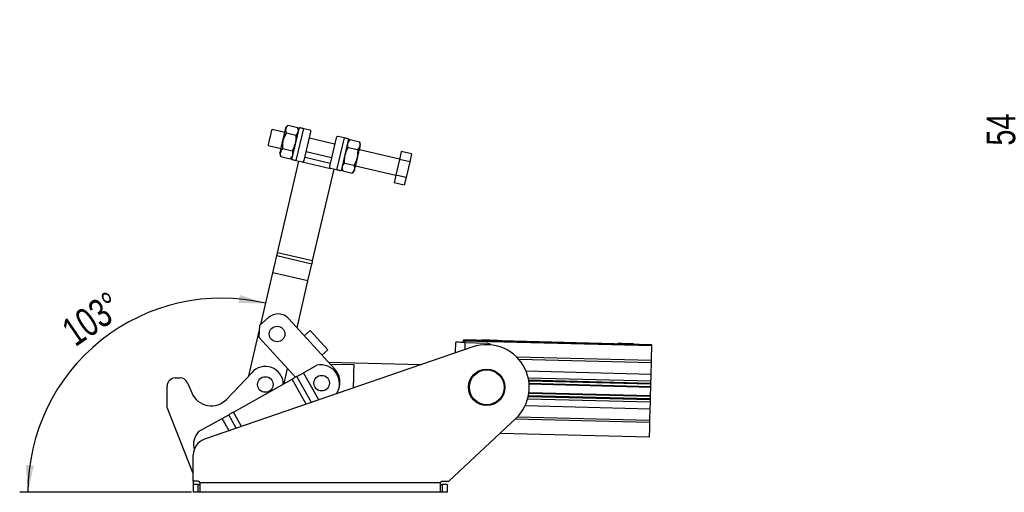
# Model space of a CAD drawing. Extents: x 64 to 763, y 53 to 567.
# Tile 2 of 9: x 64 to 304, y 387 to 502. Entities that reach past the tile are written whole.
import ezdxf

# ---------------------------------------------------------------- set-up
doc = ezdxf.new("R2010")
doc.units = 0
doc.header["$LTSCALE"] = 2
doc.layers.get('0').update_dxf_attribs({"linetype": 'CONTINUOUS'})
doc.layers.add('FORMATO', color=179, linetype='CONTINUOUS')
doc.styles.add('SLDTEXTSTYLE0', font='TXT', dxfattribs={"width": 0.75})
doc.dimstyles.new('SLDDIMSTYLE0', dxfattribs={"dimtxt": 7, "dimasz": 6.604, "dimexe": 0, "dimexo": 0.0625, "dimgap": 1.75, "dimtad": 1, "dimdec": 0, "dimrnd": 1e-09, "dimzin": 12, "dimtxsty": 'SLDTEXTSTYLE0', "dimsah": 1, "dimcen": 0.09, "dimazin": 3, "dimtfac": 1, "dimtdec": 0, "dimtofl": 0, "dimtmove": 0, "dimatfit": 3, "dimtolj": 1, "dimtzin": 12})
doc.dimstyles.new('SLDDIMSTYLE3', dxfattribs={"dimtxt": 7, "dimasz": 6.604, "dimexe": 0, "dimexo": 0.0625, "dimgap": 1.75, "dimtad": 1, "dimdec": 4, "dimlfac": 5, "dimzin": 12, "dimtxsty": 'SLDTEXTSTYLE0', "dimsah": 1, "dimcen": 0.09, "dimazin": 3, "dimtfac": 1, "dimtdec": 0, "dimtofl": 0, "dimtmove": 0, "dimatfit": 3, "dimtolj": 1, "dimtzin": 12})

# ---------------------------------------------------------------- blocks, each defined once
blk = doc.blocks.new('_D_1')
at = {"layer": 'FORMATO'}
for p, q in [((327.88, 502.16), (306.86, 502.16)), ((308.86, 502.16), (308.86, 447.95)), ((427.66, 447.95), (306.86, 447.95))]:
    blk.add_line(p, q, dxfattribs=at)
for points in [[(308.86, 502.16), (307.84, 495.55), (309.87, 495.55)], [(308.86, 447.95), (309.87, 454.56), (307.84, 454.56)]]:
    blk.add_solid(points, dxfattribs=at)
at = {"layer": 'FORMATO', "insert": (299.83, 471.44), "char_height": 7, "attachment_point": 1, "rotation": 90, "style": 'SLDTEXTSTYLE0'}
blk.add_mtext('54', dxfattribs=at)
blk = doc.blocks.new('_D_9')
at = {"layer": 'FORMATO'}
blk.add_line((105.6, 386.85), (63.58, 386.85), dxfattribs=at)
blk.add_arc((112.94, 386.85), 47.36, 76.8575, 180, dxfattribs=at)
for points in [[(123.71, 432.96), (117.35, 435.02), (117.03, 433.01)], [(65.58, 386.85), (67.05, 393.36), (65.03, 393.5)]]:
    blk.add_solid(points, dxfattribs=at)
at = {"layer": 'FORMATO', "insert": (73.2, 427.98), "char_height": 7, "attachment_point": 1, "rotation": 34.3293, "style": 'SLDTEXTSTYLE0'}
blk.add_mtext('103°', dxfattribs=at)

msp = doc.modelspace()

# ---------------------------------------------------------------- linework, layer by layer
at = {"color": 7, "linetype": 'CONTINUOUS'}
for p, q in [((129.194626, 476.428912), (128.621389, 475.817243)), ((129.194626, 476.428912), (131.494475, 475.891922)), ((128.348541, 474.648676), (125.232356, 475.37627)), ((128.748293, 474.517331), (131.048142, 473.980341)), ((130.100484, 468.078236), (131.919473, 475.868694)), ((131.171672, 467.828123), (132.990661, 475.618587)), ((131.737573, 475.089649), (131.494475, 475.891922)), ((132.990661, 475.618587), (134.451372, 475.277523)), ((133.112855, 467.785637), (134.749946, 474.79705)), ((140.540611, 471.801958), (134.386149, 473.238961)), ((140.90441, 473.360048), (139.267319, 466.348634)), ((142.845594, 473.317562), (141.026605, 465.527103)), ((142.845594, 473.317562), (141.384883, 473.658625)), ((143.916782, 473.067454), (142.097792, 465.27699)), ((144.30812, 472.900073), (143.734884, 472.288404)), ((144.30812, 472.900073), (146.607968, 472.363083)), ((146.851068, 471.56081), (146.607968, 472.363083)), ((124.322862, 471.481041), (127.439046, 470.753447)), ((127.166198, 469.584874), (127.409296, 468.782608)), ((127.855628, 470.694182), (130.155478, 470.157192)), ((139.756667, 468.444441), (133.602203, 469.881443)), ((143.861788, 470.988498), (146.161636, 470.451502)), ((156.394198, 468.100313), (146.578219, 470.392243)), ((156.832116, 469.975851), (156.385785, 468.064276)), ((159.325066, 469.393776), (156.832116, 469.975851)), ((159.325066, 469.393776), (158.878731, 467.482201)), ((126.588802, 445.297659), (131.814384, 467.678056)), ((127.409296, 468.782608), (129.709146, 468.245618)), ((129.709146, 468.245618), (130.282382, 468.85728)), ((131.171672, 467.828123), (132.632383, 467.487065)), ((142.969122, 467.165343), (145.268973, 466.628353)), ((156.385785, 468.064276), (155.493119, 464.241124)), ((158.878731, 467.482201), (156.385785, 468.064276)), ((158.878731, 467.482201), (157.986068, 463.659049)), ((135.158307, 443.29677), (140.383891, 465.67717)), ((141.026605, 465.527103), (139.565894, 465.868161)), ((142.279693, 466.056041), (142.522791, 465.253768)), ((142.522791, 465.253768), (144.822639, 464.716778)), ((144.822639, 464.716778), (145.395877, 465.328441)), ((145.668724, 466.497014), (155.484706, 464.205084)), ((155.493119, 464.241124), (155.046787, 462.32955)), ((157.539734, 461.747474), (155.046787, 462.32955)), ((157.986068, 463.659049), (155.493119, 464.241124)), ((157.986068, 463.659049), (157.539734, 461.747474)), ((135.158307, 443.29677), (126.588802, 445.297659)), ((125.448103, 440.412221), (126.4076, 444.521601)), ((134.977106, 442.520712), (126.4076, 444.521601)), ((122.503582, 427.801273), (125.447723, 440.410591)), ((134.01723, 438.409702), (125.447723, 440.410591)), ((134.01761, 438.411334), (125.448103, 440.412221)), ((134.01761, 438.411334), (134.977106, 442.520712)), ((131.352928, 426.998893), (134.01723, 438.409702)), ((124.287918, 429.422198), (122.185786, 427.51258)), ((140.642668, 416.772623), (129.373235, 429.178164)), ((119.582618, 415.291214), (122.121012, 426.162779)), ((122.185786, 427.51258), (122.050211, 424.687404)), ((134.531585, 426.32548), (133.12523, 425.047919)), ((134.531585, 426.32548), (138.83495, 421.58828)), ((122.050211, 424.687404), (130.933223, 414.908866)), ((170.084688, 420.843595), (170.150282, 423.455043)), ((172.05722, 423.707238), (172.061738, 423.887181)), ((218.04271, 422.552151), (172.05722, 423.707238)), ((218.04724, 422.732095), (172.061738, 423.887181)), ((172.066763, 424.087119), (218.052259, 422.932031)), ((174.323531, 422.29862), (108.700384, 399.77283)), ((138.83495, 421.58828), (137.428593, 420.310719)), ((172.449561, 423.397289), (177.774247, 423.26354)), ((178.613683, 422.890873), (178.685656, 422.815189)), ((218.04271, 422.552151), (218.04724, 422.732095)), ((217.939725, 418.452225), (185.566028, 419.265404)), ((217.939725, 418.452225), (217.954829, 419.053255)), ((128.167717, 413.357109), (129.021423, 417.013402)), ((132.927607, 416.027937), (136.197577, 417.862755)), ((161.645787, 417.946859), (139.060617, 418.514165)), ((139.403475, 418.136742), (145.205444, 417.991005)), ((187.299028, 416.464451), (217.870512, 415.696541)), ((217.870512, 415.696541), (217.939725, 418.452225)), ((101.599045, 414.741568), (102.757082, 414.741568)), ((114.177668, 409.574247), (120.266551, 416.01463)), ((115.823262, 406.430494), (130.145353, 414.466783)), ((131.319479, 415.125598), (132.92514, 416.026553)), ((187.840691, 414.770101), (217.828324, 414.016857)), ((217.815211, 413.494728), (217.828324, 414.016857)), ((99.599045, 407.541568), (99.599045, 412.741568)), ((104.600265, 413.517891), (105.60677, 411.128202)), ((188.068464, 413.271896), (217.790856, 412.525314)), ((217.737117, 410.385989), (217.790856, 412.525314)), ((217.794874, 412.685263), (217.810359, 413.301604)), ((187.712028, 409.64769), (217.699649, 408.894446)), ((217.737117, 410.385988), (188.01473, 411.132571)), ((217.699649, 408.894446), (217.712774, 409.416574)), ((217.717614, 409.609699), (217.7331, 410.226039)), ((105.997455, 391.445568), (99.599045, 407.541568)), ((187.085977, 407.982671), (217.657461, 407.214762)), ((217.588248, 404.459077), (217.657461, 407.214762)), ((107.286642, 401.6405), (113.041008, 404.86934)), ((113.043474, 404.870724), (114.649136, 405.771679)), ((168.426629, 389.545567), (184.804889, 404.867179)), ((185.214546, 405.272257), (217.588248, 404.459077)), ((217.573145, 403.858048), (217.588248, 404.459077)), ((180.966523, 401.276448), (217.485263, 400.359152)), ((105.999045, 389.545567), (105.999045, 395.989513)), ((107.199045, 389.545567), (105.999045, 389.545567)), ((105.999045, 389.545567), (105.999045, 388.745568)), ((105.999045, 388.745568), (105.999045, 386.845569)), ((107.199045, 388.745568), (105.999045, 388.745568)), ((107.199045, 386.845569), (107.199045, 388.745568)), ((107.199045, 388.745568), (107.599045, 388.745568)), ((166.399043, 389.145569), (107.599045, 389.145569)), ((107.599045, 389.145569), (107.599045, 386.845569)), ((166.399043, 386.845569), (166.399043, 389.145569)), ((166.399043, 388.745568), (166.799044, 388.745568)), ((166.799044, 389.545567), (168.426629, 389.545567)), ((166.799044, 388.745568), (166.799044, 386.845569)), ((167.999044, 388.745568), (166.799044, 388.745568)), ((167.999044, 388.745568), (167.999044, 386.845569)), ((107.199045, 386.845569), (105.999045, 386.845569)), ((107.599045, 386.845569), (107.199045, 386.845569)), ((166.399043, 386.845569), (107.599045, 386.845569)), ((166.799044, 386.845569), (166.399043, 386.845569)), ((167.999044, 386.845569), (166.799044, 386.845569))]:
    msp.add_line(p, q, dxfattribs=at)
at = {"color": 8, "linetype": 'CONTINUOUS'}
for p, q in [((132.632383, 467.487065), (139.565894, 465.868161)), ((133.300182, 468.587927), (139.454646, 467.150925)), ((172.405424, 421.640211), (172.449561, 423.397289)), ((184.987947, 419.881334), (217.954829, 419.053255)), ((133.595353, 408.318272), (130.145353, 414.466783)), ((134.889823, 408.762611), (131.319479, 415.125598)), ((136.66006, 409.370263), (132.92514, 416.026553)), ((136.662779, 409.371196), (132.927607, 416.027937)), ((187.946066, 414.244996), (217.815211, 413.494728)), ((187.977948, 414.050949), (217.810359, 413.301604)), ((188.054689, 413.432292), (217.794874, 412.685263)), ((217.712774, 409.416574), (187.843629, 410.166843)), ((217.717614, 409.609699), (187.885215, 410.359045)), ((217.7331, 410.226039), (187.992915, 410.973068)), ((114.737858, 401.845252), (113.041008, 404.86934)), ((114.740578, 401.846185), (113.043474, 404.870724)), ((116.510815, 402.453836), (114.649136, 405.771679)), ((117.805285, 402.898176), (115.823262, 406.430494)), ((217.573145, 403.858048), (184.611216, 404.686002)), ((105.997455, 391.445568), (105.999045, 391.445568))]:
    msp.add_line(p, q, dxfattribs=at)
at = {"color": 7, "linetype": 'CONTINUOUS', "flags": 128}
for points in [[(124.322862, 471.481041), (124.323631, 471.484337), (124.341966, 471.56286), (124.383787, 471.741972), (124.446838, 472.012011), (124.527721, 472.358427), (124.622076, 472.762535), (124.724816, 473.202554), (124.830402, 473.654763), (124.933142, 474.094782), (125.027497, 474.49889), (125.10838, 474.8453), (125.171432, 475.115339), (125.213252, 475.294451), (125.231587, 475.37298), (125.232356, 475.37627)], [(127.166198, 469.584874), (127.178587, 469.637934), (127.215331, 469.795308), (127.27518, 470.051626), (127.356094, 470.398174), (127.455319, 470.823143), (127.569476, 471.312056), (127.694678, 471.848277), (127.82666, 472.413538), (127.960927, 472.988586), (128.09291, 473.553846), (128.218111, 474.090062), (128.332268, 474.578981), (128.431493, 475.00395), (128.512408, 475.350497), (128.572256, 475.606815), (128.609, 475.764189), (128.621389, 475.817243)], [(131.919473, 475.868694), (131.940054, 475.86389), (132.001012, 475.849656), (132.1, 475.826548), (132.233217, 475.79544), (132.39554, 475.757537), (132.580734, 475.7143), (132.781682, 475.667379), (132.990661, 475.618587)], [(143.916782, 473.067454), (143.896201, 473.072259), (143.835243, 473.086492), (143.736255, 473.109607), (143.603038, 473.140709), (143.440714, 473.178611), (143.255519, 473.221848), (143.054571, 473.268769), (142.845594, 473.317562)], [(145.395877, 465.328441), (145.408263, 465.381501), (145.44501, 465.538869), (145.504859, 465.795193), (145.585772, 466.14174), (145.684999, 466.566704), (145.799154, 467.055623), (145.924356, 467.591844), (146.056339, 468.157099), (146.190607, 468.732152), (146.322587, 469.297413), (146.447789, 469.833628), (146.561947, 470.322547), (146.661171, 470.747517), (146.742087, 471.094058), (146.801933, 471.350382), (146.838679, 471.50775), (146.851068, 471.56081)], [(130.100484, 468.078236), (130.121065, 468.073432), (130.182023, 468.059198), (130.281011, 468.036083), (130.414228, 468.004982), (130.576552, 467.967079), (130.761745, 467.923836), (130.962693, 467.876921), (131.171672, 467.828123)], [(142.097792, 465.27699), (142.07721, 465.2818), (142.016252, 465.296028), (141.917265, 465.319143), (141.784049, 465.35025), (141.621725, 465.388147), (141.43653, 465.43139), (141.235584, 465.478311), (141.026605, 465.527103)], [(126.4076, 444.521601), (126.429077, 444.613586), (126.451021, 444.707567), (126.473365, 444.803266), (126.496046, 444.900403), (126.518998, 444.9987), (126.542152, 445.097868), (126.565442, 445.197619), (126.588802, 445.297659)], [(134.977106, 442.520712), (134.998585, 442.6127), (135.020528, 442.706678), (135.042873, 442.802377), (135.065554, 442.899517), (135.088504, 442.997814), (135.111659, 443.096981), (135.13495, 443.19673), (135.158307, 443.29677)], [(172.449561, 423.397289), (172.000995, 423.408556), (171.569666, 423.41939), (171.17215, 423.429375), (170.823726, 423.438128), (170.537784, 423.44531), (170.325306, 423.450647), (170.194467, 423.453933), (170.150282, 423.455043)], [(172.049686, 423.407333), (172.051921, 423.496229), (172.055885, 423.654082), (172.05722, 423.707238)], [(172.066763, 424.087119), (172.066667, 424.083277), (172.066381, 424.071899), (172.065916, 424.053423), (172.06529, 424.028558), (172.064527, 423.998261), (172.063663, 423.963694), (172.062721, 423.926188), (172.061738, 423.887181)], [(178.464743, 423.926411), (178.930208, 423.914719), (179.368624, 423.903707), (179.75451, 423.894014), (180.065438, 423.886204), (180.28334, 423.880731), (180.395546, 423.877911), (180.395546, 423.877911), (180.28334, 423.88073), (180.065438, 423.886204), (179.75451, 423.894014), (179.368624, 423.903707), (178.930208, 423.914719), (178.464743, 423.926411), (177.999278, 423.938102), (177.560862, 423.949115), (177.174976, 423.958808), (176.864048, 423.966618), (176.646152, 423.972091), (176.53394, 423.97491), (176.53394, 423.97491), (176.646152, 423.972091), (176.864048, 423.966618), (177.174976, 423.958808), (177.560862, 423.949115), (177.999278, 423.938102), (178.464743, 423.926411)], [(211.654272, 423.092739), (212.119743, 423.081047), (212.558153, 423.070035), (212.944039, 423.060342), (213.254967, 423.052532), (213.472869, 423.047059), (213.585081, 423.04424), (213.585081, 423.04424), (213.472869, 423.047059), (213.254967, 423.052532), (212.944039, 423.060342), (212.558153, 423.070035), (212.119743, 423.081047), (211.654272, 423.092739), (211.188808, 423.104431), (210.750392, 423.115444), (210.364511, 423.125136), (210.053583, 423.132947), (209.835681, 423.13842), (209.723469, 423.141238), (209.723469, 423.141238), (209.835681, 423.13842), (210.053583, 423.132947), (210.364511, 423.125136), (210.750392, 423.115444), (211.188808, 423.104431), (211.654272, 423.092739)], [(217.954829, 419.053255), (217.970088, 419.660832), (217.984881, 420.249948), (217.998769, 420.802703), (218.011322, 421.302302), (218.022158, 421.733565), (218.030944, 422.083388), (218.037417, 422.341142), (218.041375, 422.498995), (218.04271, 422.552151)], [(218.04724, 422.732095), (218.048217, 422.7711), (218.049159, 422.808607), (218.050029, 422.843173), (218.05078, 422.873471), (218.051412, 422.898336), (218.051877, 422.916812), (218.052163, 422.92819), (218.052259, 422.932031)], [(145.205444, 417.991005), (145.197087, 417.658318), (145.186313, 417.229369), (145.173355, 416.713592), (145.158505, 416.122331), (145.142084, 415.468587), (145.124456, 414.766739), (145.106005, 414.032221), (145.08714, 413.281185), (145.068275, 412.53015), (145.06134, 412.254085)], [(131.319479, 415.125598), (131.198741, 415.05785), (131.067858, 414.984411), (130.928091, 414.905986), (130.780786, 414.823331), (130.62736, 414.737243), (130.469293, 414.648549), (130.308108, 414.558106), (130.145353, 414.466783)], [(132.927607, 416.027937), (132.927265, 416.027745), (132.926927, 416.027555), (132.926595, 416.027369), (132.926271, 416.027188), (132.925963, 416.027014), (132.925669, 416.02685), (132.925394, 416.026695), (132.92514, 416.026553)], [(217.828324, 414.016857), (217.83376, 414.23335), (217.83916, 414.448224), (217.844513, 414.661355), (217.849817, 414.872617), (217.855075, 415.081888), (217.860272, 415.289046), (217.865422, 415.49397), (217.870512, 415.696541)], [(217.790856, 412.525314), (217.790928, 412.528387), (217.791166, 412.537489), (217.791536, 412.55227), (217.792037, 412.572162), (217.792645, 412.5964), (217.793336, 412.624053), (217.794087, 412.654059), (217.794874, 412.685263)], [(217.810359, 413.301604), (217.81117, 413.334172), (217.811968, 413.365871), (217.812719, 413.395853), (217.813411, 413.423318), (217.814019, 413.44753), (217.814531, 413.467845), (217.814925, 413.483719), (217.815211, 413.494728)], [(217.712774, 409.416574), (217.713049, 409.427583), (217.713442, 409.443457), (217.713955, 409.463772), (217.714563, 409.487985), (217.715254, 409.515449), (217.716005, 409.545431), (217.716804, 409.57713), (217.717614, 409.609699)], [(217.7331, 410.226039), (217.733886, 410.257244), (217.734637, 410.287249), (217.735329, 410.314902), (217.735937, 410.33914), (217.736437, 410.359032), (217.736819, 410.373813), (217.737045, 410.382915), (217.737117, 410.385988)], [(217.657461, 407.214762), (217.662552, 407.417332), (217.667701, 407.622256), (217.672899, 407.829414), (217.678156, 408.038685), (217.683461, 408.249948), (217.688813, 408.463078), (217.694213, 408.677953), (217.699649, 408.894446)], [(115.823262, 406.430494), (115.660508, 406.339171), (115.499321, 406.248728), (115.341254, 406.160034), (115.187829, 406.073946), (115.040524, 405.991291), (114.900757, 405.912866), (114.769874, 405.839426), (114.649136, 405.771679)], [(217.485263, 400.359152), (217.486599, 400.412307), (217.490556, 400.570161), (217.497029, 400.827914), (217.505827, 401.177738), (217.516651, 401.609), (217.529204, 402.1086), (217.543092, 402.661354), (217.557886, 403.250471), (217.573145, 403.858048)]]:
    msp.add_lwpolyline(points, dxfattribs=at)
at = {"color": 7, "linetype": 'CONTINUOUS'}
for centre, radius in [((126.476685, 425.466076), 1.905), ((177.700049, 412.461998), 4.445), ((177.700049, 412.461998), 4.245), ((123.599045, 413.141568), 1.905), ((137.369574, 413.475039), 1.905)]:
    msp.add_circle(centre, radius, dxfattribs=at)
for centre, radius, start, end in [((134.360423, 474.888002), 0.4, 346.8575036, 76.8575036), ((141.293933, 473.269101), 0.4, 76.8575036, 166.8575036), ((132.723332, 467.876587), 0.4, 256.8575036, 346.8575036), ((139.656843, 466.257687), 0.4, 166.8575036, 256.8575036), ((124.351232, 440.667532), 1.126193, 346.81180459, 346.89697323), ((133.382276, 438.558428), 0.652139, 346.81719572, 346.96438788), ((126.70856, 426.757523), 3.6, 42.25261132, 132.25261132), ((177.700049, 412.461998), 10.4, 313.09087757, 108.9452874), ((177.744117, 422.063919), 1.2, 43.5611148, 88.56111806), ((123.599045, 413.141568), 4.4, 1.56253228, 139.23419648), ((137.107946, 413.328237), 4.625, 327.86936552, 101.35202617), ((137.208198, 413.652684), 4.64, 338.20084452, 42.25261132), ((101.599045, 412.741568), 2, 90, 180), ((102.757083, 412.741568), 2, 22.84015873, 90), ((110.399045, 413.146642), 5.2, 202.84015873, 316.60697149), ((112.209623, 406.353552), 1.701202, 299.25545021, 299.35071068), ((109.999045, 395.989513), 4, 108.9452874, 180), ((110.682475, 398.500604), 4.625, 137.24253263, 195.12462913), ((107.199045, 389.145568), 0.4, 0, 90), ((166.799045, 389.145568), 0.4, 90, 180)]:
    msp.add_arc(centre, radius, start, end, dxfattribs=at)
for points, knots in [([(128.748293, 474.517331), (128.701618, 474.703188), (128.607255, 475.078932), (128.660122, 475.590646), (128.863769, 476.044065), (129.083668, 476.299848), (129.194626, 476.428912)], [0, 0, 0, 0, 0.2646055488, 0.534947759, 0.7653428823, 1, 1, 1, 1]), ([(127.855628, 470.694182), (127.849918, 470.841819), (127.831298, 471.323182), (127.881417, 472.147856), (128.136176, 473.308392), (128.519826, 474.066105), (128.748293, 474.517331)], [0, 0, 0, 0, 0.1113110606, 0.3629253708, 0.6206146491, 1, 1, 1, 1]), ([(131.048142, 473.980341), (131.053177, 473.474593), (131.061547, 472.6339), (130.778944, 471.480247), (130.459905, 470.71788), (130.225976, 470.287034), (130.155478, 470.157192)], [0, 0, 0, 0, 0.3793840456, 0.6306415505, 0.8886885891, 1, 1, 1, 1]), ([(131.494475, 475.891922), (131.541151, 475.706065), (131.635513, 475.330322), (131.582647, 474.818607), (131.379, 474.365188), (131.1591, 474.109405), (131.048142, 473.980341)], [0, 0, 0, 0, 0.2646054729, 0.5349476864, 0.7653428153, 1, 1, 1, 1]), ([(143.861788, 470.988498), (143.815112, 471.174353), (143.720748, 471.550092), (143.773614, 472.061808), (143.977264, 472.515226), (144.197163, 472.771009), (144.30812, 472.900073)], [0, 0, 0, 0, 0.264604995, 0.5349474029, 0.7653427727, 1, 1, 1, 1]), ([(146.607968, 472.363083), (146.654644, 472.177228), (146.749008, 471.80149), (146.696142, 471.289766), (146.492492, 470.836349), (146.272593, 470.580566), (146.161636, 470.451502)], [0, 0, 0, 0, 0.2646047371, 0.534947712, 0.7653429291, 1, 1, 1, 1]), ([(127.409296, 468.782608), (127.362621, 468.968462), (127.268259, 469.3442), (127.321125, 469.855923), (127.524771, 470.309342), (127.744671, 470.565121), (127.855628, 470.694182)], [0, 0, 0, 0, 0.2646048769, 0.5349480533, 0.7653433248, 1, 1, 1, 1]), ([(130.155478, 470.157192), (130.202153, 469.971337), (130.296516, 469.595598), (130.243649, 469.083885), (130.040003, 468.630457), (129.820104, 468.374678), (129.709146, 468.245618)], [0, 0, 0, 0, 0.2646049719, 0.5349473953, 0.7653433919, 1, 1, 1, 1]), ([(142.969122, 467.165343), (142.963411, 467.312981), (142.944791, 467.794345), (142.99491, 468.619019), (143.249671, 469.779554), (143.63332, 470.537269), (143.861788, 470.988498)], [0, 0, 0, 0, 0.1113123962, 0.3629248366, 0.6206137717, 1, 1, 1, 1]), ([(146.161636, 470.451502), (146.166671, 469.945754), (146.17504, 469.105061), (145.892439, 467.951408), (145.5734, 467.189041), (145.339471, 466.758194), (145.268973, 466.628353)], [0, 0, 0, 0, 0.3793840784, 0.6306415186, 0.8886885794, 1, 1, 1, 1]), ([(142.522791, 465.253768), (142.476115, 465.439622), (142.381751, 465.815361), (142.434617, 466.327084), (142.638266, 466.780502), (142.858165, 467.036281), (142.969122, 467.165343)], [0, 0, 0, 0, 0.26460490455, 0.53494805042, 0.76534341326, 1, 1, 1, 1]), ([(145.268973, 466.628353), (145.315648, 466.442498), (145.41001, 466.066759), (145.357142, 465.555046), (145.1535, 465.101617), (144.933597, 464.845839), (144.822639, 464.716778)], [0, 0, 0, 0, 0.2646048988, 0.5349472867, 0.7653431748, 1, 1, 1, 1])]:
    msp.add_open_spline(points, degree=3, knots=knots, dxfattribs=at)

# ---------------------------------------------------------------- dimensions: what is measured, and where the dimension line sits
at = {"layer": 'FORMATO'}
dim = msp.add_linear_dim(base=(308.857767, 447.952546), p1=(329.879335, 502.157691), p2=(429.657864, 447.952546), angle=90, dimstyle='SLDDIMSTYLE0', dxfattribs=at)
dim.commit()
dim.dimension.update_dxf_attribs({"geometry": '_D_1', "text_midpoint": (308.857767, 476.615341), "dimtype": 160})
dim = msp.add_angular_dim_2l(base=(83.505321, 423.945719), line1=((107.599045, 386.845568), (166.399045, 386.845568)), line2=((118.990511, 412.75531), (132.394682, 470.163385)), dimstyle='SLDDIMSTYLE3', dxfattribs=at)
dim.commit()
dim.dimension.update_dxf_attribs({"geometry": '_D_9', "text_midpoint": (86.232827, 425.95507), "dimtype": 162})

doc.saveas('drawing.dxf')
